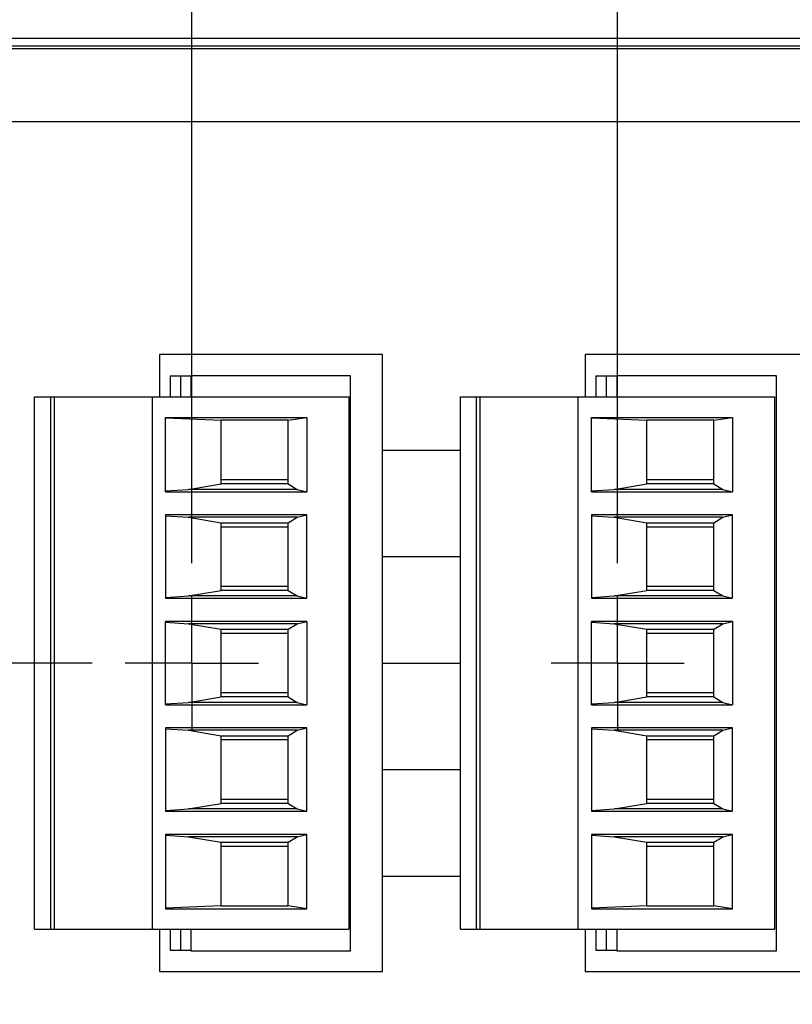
# Model space of a CAD drawing. Header units: inches. Extents: x 0 to 34, y 0 to 22.
# Tile 23 of 39: x 13.4 to 14.9, y 17.5 to 19.4. Entities that reach past the tile are written whole.
import ezdxf

# ---------------------------------------------------------------- set-up
doc = ezdxf.new("R2010")
doc.units = ezdxf.units.IN
doc.header["$LTSCALE"] = 1.87
doc.header["$MEASUREMENT"] = 0
doc.linetypes.add('CENTER', pattern=[0.6, 0.375, -0.075, 0.075, -0.075])
doc.layers.get('0').update_dxf_attribs({"linetype": 'CONTINUOUS'})
for name, color, linetype in [('DATUMCURVES', 7, 'CONTINUOUS'), ('DEFAULT_1', 7, 'CENTER'), ('DIMENSIONS', 7, 'CONTINUOUS'), ('ECAD_HD5STR_761055-01', 7, 'CONTINUOUS')]:
    doc.layers.add(name, color=color, linetype=linetype)
doc.styles.get("Standard").update_dxf_attribs({"font": 'txt', "width": 0.8})
doc.dimstyles.new('DIMSTYLE_1', dxfattribs={"dimtxt": 0.125, "dimasz": 0.18, "dimexe": 0.18, "dimexo": 0.0625, "dimgap": 0.09, "dimtad": 0, "dimtih": 1, "dimtoh": 1, "dimzin": 4, "dimdsep": 46, "dimtxsty": 'STANDARD', "dimblk": '_FILLED', "dimblk1": '_FILLED', "dimblk2": '_FILLED', "dimcen": 0.09, "dimadec": 0, "dimazin": 0, "dimtfac": 1, "dimtofl": 0, "dimtmove": 0, "dimatfit": 3, "dimldrblk": '_FILLED', "dimfxl": 1, "dimtolj": 1, "dimtzin": 4, "dimarcsym": 0})

# ---------------------------------------------------------------- blocks, each defined once
blk = doc.blocks.new('*D0')
at = {"layer": 'DIMENSIONS', "color": 2, "linetype": 'CONTINUOUS'}
blk.add_line((13.7559, 18.3732), (13.7559, 20.0465), dxfattribs=at)
at = {"layer": 'DIMENSIONS', "color": 2, "linetype": 'CONTINUOUS', "insert": (13.6934, 20.109), "char_height": 0.125, "width": 0.4, "attachment_point": 1, "rotation": 90, "line_spacing_factor": 0.9}
blk.add_mtext('1.89\\P[48]', dxfattribs=at)
blk = doc.blocks.new('_FILLED')
at = {"color": 0, "linetype": 'BYBLOCK'}
blk.add_solid([(0, 0), (-1, 0.174), (-1, -0.174)], dxfattribs=at)
blk = doc.blocks.new('*D2')
at = {"layer": 'DIMENSIONS', "color": 2, "linetype": 'CONTINUOUS'}
blk.add_line((14.5559, 18.3732), (14.5559, 20.0465), dxfattribs=at)
at = {"layer": 'DIMENSIONS', "color": 2, "linetype": 'CONTINUOUS', "insert": (14.4934, 20.109), "char_height": 0.125, "width": 0.6, "attachment_point": 1, "rotation": 90, "line_spacing_factor": 0.9}
blk.add_mtext('2.69\\P[68.4]', dxfattribs=at)
blk = doc.blocks.new('*D3')
at = {"layer": 'DIMENSIONS', "color": 2, "linetype": 'CONTINUOUS'}
blk.add_line((15.3559, 18.3732), (15.3559, 20.0465), dxfattribs=at)
at = {"layer": 'DIMENSIONS', "color": 2, "linetype": 'CONTINUOUS', "insert": (15.2934, 20.109), "char_height": 0.125, "width": 0.6, "attachment_point": 1, "rotation": 90, "line_spacing_factor": 0.9}
blk.add_mtext('3.49\\P[88.7]', dxfattribs=at)
blk = doc.blocks.new('*D4')
at = {"layer": 'DIMENSIONS', "color": 2, "linetype": 'CONTINUOUS'}
blk.add_line((16.1559, 18.3732), (16.1559, 20.0465), dxfattribs=at)
at = {"layer": 'DIMENSIONS', "color": 2, "linetype": 'CONTINUOUS', "insert": (16.0934, 20.109), "char_height": 0.125, "width": 0.5, "attachment_point": 1, "rotation": 90, "line_spacing_factor": 0.9}
blk.add_mtext('4.29\\P[109]', dxfattribs=at)
blk = doc.blocks.new('*D5')
at = {"layer": 'DIMENSIONS', "color": 2, "linetype": 'CONTINUOUS'}
blk.add_line((16.9559, 18.3732), (16.9559, 20.0465), dxfattribs=at)
at = {"layer": 'DIMENSIONS', "color": 2, "linetype": 'CONTINUOUS', "insert": (16.8934, 20.109), "char_height": 0.125, "width": 0.7, "attachment_point": 1, "rotation": 90, "line_spacing_factor": 0.9}
blk.add_mtext('5.09\\P[129.3]', dxfattribs=at)
blk = doc.blocks.new('*D6')
at = {"layer": 'DIMENSIONS', "color": 2, "linetype": 'CONTINUOUS'}
blk.add_line((17.7559, 18.3732), (17.7559, 20.0465), dxfattribs=at)
at = {"layer": 'DIMENSIONS', "color": 2, "linetype": 'CONTINUOUS', "insert": (17.6934, 20.109), "char_height": 0.125, "width": 0.7, "attachment_point": 1, "rotation": 90, "line_spacing_factor": 0.9}
blk.add_mtext('5.89\\P[149.6]', dxfattribs=at)
blk = doc.blocks.new('*D7')
at = {"layer": 'DIMENSIONS', "color": 2, "linetype": 'CONTINUOUS'}
blk.add_line((18.5559, 18.3732), (18.5559, 20.0465), dxfattribs=at)
at = {"layer": 'DIMENSIONS', "color": 2, "linetype": 'CONTINUOUS', "insert": (18.4934, 20.109), "char_height": 0.125, "width": 0.5, "attachment_point": 1, "rotation": 90, "line_spacing_factor": 0.9}
blk.add_mtext('6.69\\P[170]', dxfattribs=at)
blk = doc.blocks.new('*D15')
at = {"layer": 'DIMENSIONS', "color": 2, "linetype": 'CONTINUOUS'}
blk.add_line((13.5684, 18.1856), (11.1771, 18.1856), dxfattribs=at)
at = {"layer": 'DIMENSIONS', "color": 2, "linetype": 'CONTINUOUS', "insert": (10.9146, 18.2481), "char_height": 0.125, "width": 0.6, "attachment_point": 3, "line_spacing_factor": 0.9}
blk.add_mtext('1.18\\P[29.9]', dxfattribs=at)
blk = doc.blocks.new('*D17')
at = {"layer": 'DIMENSIONS', "color": 2, "linetype": 'CONTINUOUS'}
blk.add_line((13.7377, 16.3511), (11.1771, 16.3511), dxfattribs=at)
at = {"layer": 'DIMENSIONS', "color": 2, "linetype": 'CONTINUOUS', "insert": (10.9146, 16.4136), "char_height": 0.125, "width": 0.6, "attachment_point": 3, "line_spacing_factor": 0.9}
blk.add_mtext('3.01\\P[76.5]', dxfattribs=at)

msp = doc.modelspace()

# ---------------------------------------------------------------- linework, layer by layer
at = {"color": 7, "linetype": 'CONTINUOUS'}
for p, q in [((12.0712, 19.359), (19.7374, 19.359)), ((12.0789, 19.3446), (19.7147, 19.3446)), ((19.7309, 19.3394), (12.0777, 19.3394)), ((19.6233, 19.2021), (12.1853, 19.2021)), ((13.6953, 18.7651), (13.6953, 18.6856)), ((14.1143, 18.7651), (13.6953, 18.7651)), ((14.1143, 17.6061), (14.1143, 18.7651)), ((14.4953, 18.7651), (14.4953, 18.6856)), ((14.9143, 18.7651), (14.4953, 18.7651)), ((13.7153, 18.725), (13.7153, 18.6856)), ((13.7153, 18.725), (13.7543, 18.725)), ((13.735, 18.6856), (13.735, 18.725)), ((14.5153, 18.725), (14.5153, 18.6856)), ((14.5153, 18.725), (14.5543, 18.725)), ((14.535, 18.6856), (14.535, 18.725)), ((13.6953, 17.6856), (13.6953, 17.6061)), ((13.7153, 17.6856), (13.7153, 17.6463)), ((13.735, 17.6463), (13.735, 17.6856)), ((14.4953, 17.6856), (14.4953, 17.6061)), ((14.5153, 17.6856), (14.5153, 17.6463)), ((14.535, 17.6463), (14.535, 17.6856)), ((13.7153, 17.6463), (13.7543, 17.6463)), ((14.5153, 17.6463), (14.5543, 17.6463)), ((13.6953, 17.6061), (14.1143, 17.6061)), ((14.4953, 17.6061), (14.9143, 17.6061))]:
    msp.add_line(p, q, dxfattribs=at)
at = {"color": 6, "linetype": 'CONTINUOUS'}
for p, q in [((13.4606, 17.6856), (13.4606, 18.6856)), ((13.4606, 18.6856), (14.0511, 18.6856)), ((13.4901, 18.6856), (13.4901, 17.6856)), ((13.4979, 17.6856), (13.4979, 18.6856)), ((13.6811, 18.6856), (13.6811, 17.6856)), ((14.0511, 18.6856), (14.0511, 17.6856)), ((14.2606, 17.6856), (14.2606, 18.6856)), ((14.2606, 18.6856), (14.8511, 18.6856)), ((14.2901, 18.6856), (14.2901, 17.6856)), ((14.2979, 17.6856), (14.2979, 18.6856)), ((14.4811, 18.6856), (14.4811, 17.6856)), ((14.8511, 18.6856), (14.8511, 17.6856)), ((13.7067, 18.5074), (13.7067, 18.647)), ((13.7067, 18.647), (13.9718, 18.647)), ((13.7067, 18.646), (13.811, 18.6418)), ((13.811, 18.5222), (13.811, 18.6418)), ((13.937, 18.6418), (13.811, 18.6418)), ((13.937, 18.6418), (13.9718, 18.647)), ((13.937, 18.5222), (13.937, 18.6418)), ((13.9718, 18.647), (13.9718, 18.5074)), ((14.5067, 18.5074), (14.5067, 18.647)), ((14.5067, 18.647), (14.7718, 18.647)), ((14.5067, 18.646), (14.611, 18.6418)), ((14.611, 18.5222), (14.611, 18.6418)), ((14.737, 18.6418), (14.611, 18.6418)), ((14.737, 18.6418), (14.7718, 18.647)), ((14.737, 18.5222), (14.737, 18.6418)), ((14.7718, 18.647), (14.7718, 18.5074)), ((13.937, 18.5295), (13.811, 18.5295)), ((14.737, 18.5295), (14.611, 18.5295)), ((13.7067, 18.509), (13.7494, 18.5118)), ((13.7494, 18.5118), (13.811, 18.5222)), ((13.9536, 18.5118), (13.7494, 18.5118)), ((13.937, 18.5222), (13.811, 18.5222)), ((13.937, 18.5222), (13.9536, 18.5118)), ((13.9536, 18.5118), (13.9718, 18.5074)), ((14.5067, 18.509), (14.5494, 18.5118)), ((14.5494, 18.5118), (14.611, 18.5222)), ((14.7536, 18.5118), (14.5494, 18.5118)), ((14.737, 18.5222), (14.611, 18.5222)), ((14.737, 18.5222), (14.7536, 18.5118)), ((14.7536, 18.5118), (14.7718, 18.5074)), ((13.7067, 18.5074), (13.9718, 18.5074)), ((14.5067, 18.5074), (14.7718, 18.5074)), ((13.7067, 18.4639), (13.7067, 18.3074)), ((13.9718, 18.4639), (13.7067, 18.4639)), ((13.7067, 18.4623), (13.7494, 18.4595)), ((13.7494, 18.4595), (13.811, 18.4491)), ((13.9536, 18.4595), (13.7494, 18.4595)), ((13.937, 18.4491), (13.9536, 18.4595)), ((13.9536, 18.4595), (13.9718, 18.4639)), ((13.9718, 18.3074), (13.9718, 18.4639)), ((14.5067, 18.4639), (14.5067, 18.3074)), ((14.7718, 18.4639), (14.5067, 18.4639)), ((14.5067, 18.4623), (14.5494, 18.4595)), ((14.7536, 18.4595), (14.5494, 18.4595)), ((14.5494, 18.4595), (14.611, 18.4491)), ((14.737, 18.4491), (14.7536, 18.4595)), ((14.7536, 18.4595), (14.7718, 18.4639)), ((14.7718, 18.3074), (14.7718, 18.4639)), ((13.811, 18.3222), (13.811, 18.4491)), ((13.811, 18.4491), (13.937, 18.4491)), ((13.811, 18.4418), (13.937, 18.4418)), ((13.937, 18.3222), (13.937, 18.4491)), ((14.611, 18.3222), (14.611, 18.4491)), ((14.611, 18.4491), (14.737, 18.4491)), ((14.611, 18.4418), (14.737, 18.4418)), ((14.737, 18.3222), (14.737, 18.4491)), ((13.937, 18.3295), (13.811, 18.3295)), ((14.737, 18.3295), (14.611, 18.3295)), ((13.7067, 18.309), (13.7494, 18.3118)), ((13.7067, 18.3074), (13.9718, 18.3074)), ((13.7494, 18.3118), (13.811, 18.3222)), ((13.9536, 18.3118), (13.7494, 18.3118)), ((13.937, 18.3222), (13.811, 18.3222)), ((13.937, 18.3222), (13.9536, 18.3118)), ((13.9536, 18.3118), (13.9718, 18.3074)), ((14.5067, 18.309), (14.5494, 18.3118)), ((14.5067, 18.3074), (14.7718, 18.3074)), ((14.5494, 18.3118), (14.611, 18.3222)), ((14.7536, 18.3118), (14.5494, 18.3118)), ((14.737, 18.3222), (14.611, 18.3222)), ((14.737, 18.3222), (14.7536, 18.3118)), ((14.7536, 18.3118), (14.7718, 18.3074)), ((13.7067, 18.1074), (13.7067, 18.2639)), ((13.9718, 18.2639), (13.7067, 18.2639)), ((13.7067, 18.2623), (13.7494, 18.2595)), ((13.7494, 18.2595), (13.811, 18.2491)), ((13.9536, 18.2595), (13.7494, 18.2595)), ((13.937, 18.2491), (13.9536, 18.2595)), ((13.9536, 18.2595), (13.9718, 18.2639)), ((13.9718, 18.2639), (13.9718, 18.1074)), ((14.5067, 18.1074), (14.5067, 18.2639)), ((14.7718, 18.2639), (14.5067, 18.2639)), ((14.5067, 18.2623), (14.5494, 18.2595)), ((14.5494, 18.2595), (14.611, 18.2491)), ((14.7536, 18.2595), (14.5494, 18.2595)), ((14.737, 18.2491), (14.7536, 18.2595)), ((14.7536, 18.2595), (14.7718, 18.2639)), ((14.7718, 18.2639), (14.7718, 18.1074)), ((13.811, 18.1222), (13.811, 18.2491)), ((13.811, 18.2491), (13.937, 18.2491)), ((13.811, 18.2418), (13.937, 18.2418)), ((13.937, 18.1222), (13.937, 18.2491)), ((14.611, 18.1222), (14.611, 18.2491)), ((14.611, 18.2491), (14.737, 18.2491)), ((14.611, 18.2418), (14.737, 18.2418)), ((14.737, 18.1222), (14.737, 18.2491)), ((13.7494, 18.1118), (13.811, 18.1222)), ((13.937, 18.1295), (13.811, 18.1295)), ((13.937, 18.1222), (13.811, 18.1222)), ((13.937, 18.1222), (13.9536, 18.1118)), ((14.5494, 18.1118), (14.611, 18.1222)), ((14.737, 18.1295), (14.611, 18.1295)), ((14.737, 18.1222), (14.611, 18.1222)), ((14.737, 18.1222), (14.7536, 18.1118)), ((13.7067, 18.109), (13.7494, 18.1118)), ((13.7067, 18.1074), (13.9718, 18.1074)), ((13.9536, 18.1118), (13.7494, 18.1118)), ((13.9536, 18.1118), (13.9718, 18.1074)), ((14.5067, 18.109), (14.5494, 18.1118)), ((14.5067, 18.1074), (14.7718, 18.1074)), ((14.7536, 18.1118), (14.5494, 18.1118)), ((14.7536, 18.1118), (14.7718, 18.1074)), ((13.7067, 18.0639), (13.7067, 17.9074)), ((13.9718, 18.0639), (13.7067, 18.0639)), ((13.7067, 18.0623), (13.7494, 18.0595)), ((13.7494, 18.0595), (13.811, 18.0491)), ((13.9536, 18.0595), (13.7494, 18.0595)), ((13.811, 17.9222), (13.811, 18.0491)), ((13.811, 18.0491), (13.937, 18.0491)), ((13.937, 18.0491), (13.9536, 18.0595)), ((13.937, 17.9222), (13.937, 18.0491)), ((13.9536, 18.0595), (13.9718, 18.0639)), ((13.9718, 17.9074), (13.9718, 18.0639)), ((14.5067, 18.0639), (14.5067, 17.9074)), ((14.7718, 18.0639), (14.5067, 18.0639)), ((14.5067, 18.0623), (14.5494, 18.0595)), ((14.5494, 18.0595), (14.611, 18.0491)), ((14.7536, 18.0595), (14.5494, 18.0595)), ((14.611, 17.9222), (14.611, 18.0491)), ((14.611, 18.0491), (14.737, 18.0491)), ((14.737, 18.0491), (14.7536, 18.0595)), ((14.737, 17.9222), (14.737, 18.0491)), ((14.7536, 18.0595), (14.7718, 18.0639)), ((14.7718, 17.9074), (14.7718, 18.0639)), ((13.811, 18.0418), (13.937, 18.0418)), ((14.611, 18.0418), (14.737, 18.0418)), ((13.7494, 17.9118), (13.811, 17.9222)), ((13.937, 17.9295), (13.811, 17.9295)), ((13.937, 17.9222), (13.811, 17.9222)), ((13.937, 17.9222), (13.9536, 17.9118)), ((14.5494, 17.9118), (14.611, 17.9222)), ((14.737, 17.9295), (14.611, 17.9295)), ((14.737, 17.9222), (14.611, 17.9222)), ((14.737, 17.9222), (14.7536, 17.9118)), ((13.7067, 17.909), (13.7494, 17.9118)), ((13.7067, 17.9074), (13.9718, 17.9074)), ((13.9536, 17.9118), (13.7494, 17.9118)), ((13.9536, 17.9118), (13.9718, 17.9074)), ((14.5067, 17.909), (14.5494, 17.9118)), ((14.5067, 17.9074), (14.7718, 17.9074)), ((14.7536, 17.9118), (14.5494, 17.9118)), ((14.7536, 17.9118), (14.7718, 17.9074)), ((13.7067, 17.8639), (13.7067, 17.7243)), ((13.9718, 17.8639), (13.7067, 17.8639)), ((13.9536, 17.8595), (13.9718, 17.8639)), ((13.9718, 17.7243), (13.9718, 17.8639)), ((14.5067, 17.8639), (14.5067, 17.7243)), ((14.7718, 17.8639), (14.5067, 17.8639)), ((14.7536, 17.8595), (14.7718, 17.8639)), ((14.7718, 17.7243), (14.7718, 17.8639)), ((13.7067, 17.8623), (13.7494, 17.8595)), ((13.7494, 17.8595), (13.811, 17.8491)), ((13.9536, 17.8595), (13.7494, 17.8595)), ((13.811, 17.7295), (13.811, 17.8491)), ((13.811, 17.8491), (13.937, 17.8491)), ((13.937, 17.8491), (13.9536, 17.8595)), ((13.937, 17.7295), (13.937, 17.8491)), ((14.5067, 17.8623), (14.5494, 17.8595)), ((14.7536, 17.8595), (14.5494, 17.8595)), ((14.5494, 17.8595), (14.611, 17.8491)), ((14.611, 17.7295), (14.611, 17.8491)), ((14.611, 17.8491), (14.737, 17.8491)), ((14.737, 17.8491), (14.7536, 17.8595)), ((14.737, 17.7295), (14.737, 17.8491)), ((13.811, 17.8418), (13.937, 17.8418)), ((14.611, 17.8418), (14.737, 17.8418)), ((13.811, 17.7295), (13.7067, 17.7253)), ((13.7067, 17.7243), (13.9718, 17.7243)), ((13.811, 17.7295), (13.937, 17.7295)), ((13.9718, 17.7243), (13.937, 17.7295)), ((14.611, 17.7295), (14.5067, 17.7253)), ((14.5067, 17.7243), (14.7718, 17.7243)), ((14.611, 17.7295), (14.737, 17.7295)), ((14.7718, 17.7243), (14.737, 17.7295)), ((13.4606, 17.6856), (14.0511, 17.6856)), ((14.2606, 17.6856), (14.8511, 17.6856))]:
    msp.add_line(p, q, dxfattribs=at)
at = {"layer": 'DATUMCURVES', "color": 40, "linetype": 'CONTINUOUS'}
for p, q in [((14.1143, 18.5857), (14.2606, 18.5857)), ((14.1143, 18.3857), (14.2606, 18.3857)), ((14.1143, 18.1856), (14.2606, 18.1856)), ((14.1143, 17.9857), (14.2606, 17.9857)), ((14.1143, 17.7857), (14.2606, 17.7857))]:
    msp.add_line(p, q, dxfattribs=at)
at = {"layer": 'DEFAULT_1', "color": 7, "linetype": 'CENTER'}
for p, q in [((13.7559, 18.1856), (13.7559, 18.3107)), ((14.5559, 18.1856), (14.5559, 18.3107)), ((13.7559, 18.1856), (13.6309, 18.1856)), ((13.7559, 18.1856), (13.7559, 18.0606)), ((13.7559, 18.1856), (13.8809, 18.1856)), ((14.5559, 18.1856), (14.4309, 18.1856)), ((14.5559, 18.1856), (14.5559, 18.0606)), ((14.5559, 18.1856), (14.6809, 18.1856))]:
    msp.add_line(p, q, dxfattribs=at)
at = {"layer": 'ECAD_HD5STR_761055-01', "color": 7, "linetype": 'CONTINUOUS'}
for p, q in [((13.7543, 18.7253), (13.7543, 18.6856)), ((14.0543, 18.7253), (13.7543, 18.7253)), ((14.0543, 17.6453), (14.0543, 18.7253)), ((14.5543, 18.7253), (14.5543, 18.6856)), ((14.8543, 18.7253), (14.5543, 18.7253)), ((14.8543, 17.6453), (14.8543, 18.7253)), ((13.7543, 17.6856), (13.7543, 17.6453)), ((14.5543, 17.6856), (14.5543, 17.6453)), ((13.7543, 17.6453), (14.0543, 17.6453)), ((14.5543, 17.6453), (14.8543, 17.6453))]:
    msp.add_line(p, q, dxfattribs=at)

# ---------------------------------------------------------------- dimensions: what is measured, and where the dimension line sits
at = {"layer": 'DIMENSIONS', "color": 2, "linetype": 'CONTINUOUS'}
for feature_location, offset, dtype, origin, picture, middle in [((16.9559, 18.3732), (0, 1.6734), 1, (11.8646, 18.3107), '*D5', (17.0496, 20.459)), ((17.7559, 18.3732), (0, 1.6734), 1, (11.8646, 18.3107), '*D6', (17.8496, 20.459)), ((14.5559, 18.3732), (0, 1.6734), 1, (11.8646, 18.3107), '*D2', (14.6496, 20.409)), ((15.3559, 18.3732), (0, 1.6734), 1, (11.8646, 18.3107), '*D3', (15.4496, 20.409)), ((16.1559, 18.3732), (0, 1.6734), 1, (11.8646, 18.3107), '*D4', (16.2496, 20.359)), ((18.5559, 18.3732), (0, 1.6734), 1, (11.8646, 18.3107), '*D7', (18.6496, 20.359)), ((13.7559, 18.3732), (0, 1.6734), 1, (11.8646, 19.2393), '*D0', (13.8496, 20.309)), ((13.5684, 18.1856), (-2.3913, 0), 0, (11.9895, 19.3643), '*D15', (10.5646, 18.0919)), ((13.7377, 16.3511), (-2.5606, 0), 0, (13.8002, 19.3643), '*D17', (10.5646, 16.2574))]:
    dim = msp.add_ordinate_dim(feature_location=feature_location, offset=offset, dtype=dtype, origin=origin, dimstyle='DIMSTYLE_1', dxfattribs=at)
    dim.commit()
    dim.dimension.update_dxf_attribs({"geometry": picture, "text_midpoint": middle})

doc.saveas('drawing.dxf')
